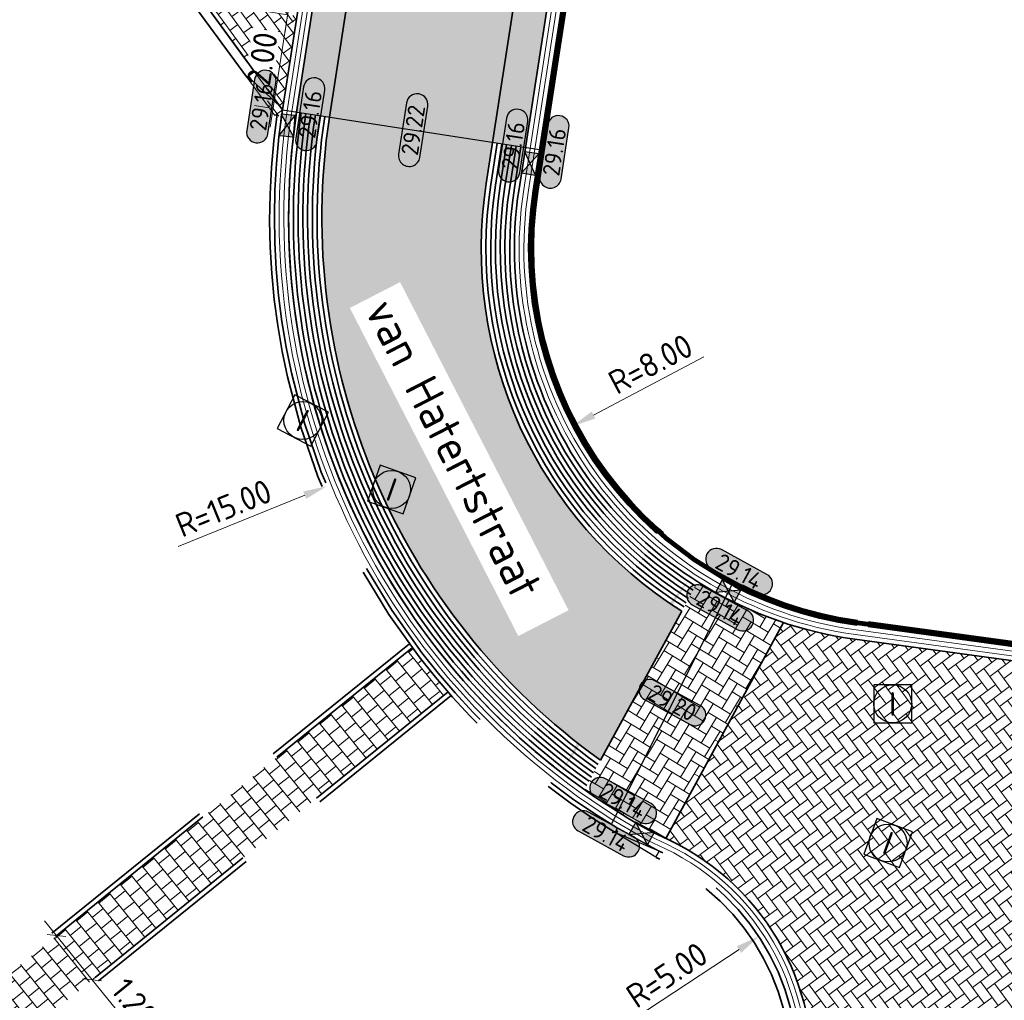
# Model space of a CAD drawing. Header units: metres. Extents: x 199937 to 201628, y 374508 to 375260.
# Tile 130 of 183: x 201249 to 201270, y 374996 to 375016. Entities that reach past the tile are written whole.
import ezdxf
from ezdxf.enums import TextEntityAlignment as Align

# ---------------------------------------------------------------- set-up
doc = ezdxf.new("R2010")
doc.units = ezdxf.units.M
doc.set_wipeout_variables(frame=1)
for name, pattern in [('VH-GELEIDEBAND', [6, 2, -2, 0, -2]), ('VH-OPSLUITBAND_100X200', [16, 8, -2, 4, -2]), ('VH-TROTTOIRBAND_130-150', [15, 5, -2, 2, -2, 2, -2]), ('VW-1-1_STREEP', [2, 1, -1])]:
    doc.linetypes.add(name, pattern=pattern)
for name, color, linetype, lineweight in [('N-WE-OG-HOOGTELIJN-G', 7, 'Continuous', 25), ('N-WE-RI-ITR_RIOOLPUT-S', 84, 'Continuous', 25), ('N-WE-RI-KOLK-S', 7, 'Continuous', 25), ('N-WE-RI-VWA_RIOOLPUT-S', 20, 'Continuous', 25), ('N-WE-VH-DWARSHELLING-S', 7, 'Continuous', 25), ('N-WE-VH-GOOT-G', 170, 'Continuous', 35), ('N-WE-VH-KANTOPSLUITING_ELEMENT_VERLOOPBAND-S', 252, 'Continuous', 25), ('N-WE-VH-KANTOPSLUITING_GELEIDEBAND_50 200-G', 20, 'VH-GELEIDEBAND', 35), ('N-WE-VH-KANTOPSLUITING_GELEIDEBAND_50 200_250_INRITVERLOOPBAND-S', 20, 'Continuous', 25), ('N-WE-VH-KANTOPSLUITING_OPSLUITBAND_100X200-G', 150, 'VH-OPSLUITBAND_100X200', 35), ('N-WE-VH-KANTOPSLUITING_TROTTOIRBAND_130 150-G', 210, 'VH-TROTTOIRBAND_130-150', 35), ('N-WE-VH-KANTOPSLUITING_VERLOOPBAND-S', 251, 'Continuous', 25), ('N-WE-VH-KANTVERHARDING_STREKLAAG-G', 60, 'Continuous', 18), ('N-WE-VH-VERHARDING_BETONSTRAATSTEEN-G', 252, 'Continuous', 35), ('N-WE-VH-VERHARDING_TEGEL-A', 252, 'Continuous', 18), ('N-WE-VW-MARKERING_LANGS_STREEP_11-G', 7, 'VW-1-1_STREEP', 13), ('N-WE-VW-MARKERING_PARKEERVAK-G', 7, 'Continuous', 35), ('X-XX-AL-HOOGTELABEL-S', 7, 'Continuous', 25), ('X-XX-AL-M', 7, 'Continuous', 18), ('X-XX-AL-M-200', 7, 'Continuous', 18), ('X-XX-AL-T35', 50, 'Continuous', 35)]:
    doc.layers.add(name, color=color, linetype=linetype, lineweight=lineweight)
doc.layers.add('N-WE-VH-VERHARDING_BETONSTRAATSTEEN_HEIDE-A', color=7, linetype='Continuous', lineweight=0, true_color=0x986657)
doc.layers.add('N-WE-VH-VERHARDING_BETONSTRAATSTEEN_ROOD-A', color=7, linetype='Continuous', lineweight=0, true_color=0xa92c0a)
doc.layers.add('X-XX-AL-HULPLIJN-G', color=7, linetype='Continuous', lineweight=18, plot=False)
doc.styles.add('NLCS-ISO', font='NLCS-ISO.ttf')
doc.styles.add('NLCS-ISO-ANNOTATIEF-T18', font='NLCS-ISO.ttf', dxfattribs={"height": 1.8})
doc.styles.add('NLCS-ISO-ANNOTATIEF-T25', font='NLCS-ISO.ttf', dxfattribs={"height": 2.5})
doc.styles.add('NLCS-ISO-M200-T25', font='NLCS-ISO.ttf', dxfattribs={"height": 0.5})
doc.styles.add('NLCS-ISO-M200-T35', font='NLCS-ISO.ttf', dxfattribs={"height": 0.7000000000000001})
doc.dimstyles.new('NLCS-ANNOTATIEF-T25-SCHRAP_L2_H1', dxfattribs={"dimtxt": 2.5, "dimasz": 1.4, "dimexe": 2, "dimexo": 2, "dimgap": 0.7, "dimtad": 1, "dimzin": 0, "dimdsep": 46, "dimtxsty": 'NLCS-ISO-ANNOTATIEF-T25', "dimblk": 'OBLIQUE', "dimcen": 0, "dimdle": 2, "dimclrd": 256, "dimclre": 256, "dimclrt": 256, "dimadec": 1, "dimazin": 0, "dimtfac": 1, "dimtdec": 3, "dimtofl": 0, "dimtmove": 0, "dimatfit": 3, "dimldrblk": 'OBLIQUE', "dimfxl": 2, "dimfxlon": 1, "dimtfillclr": 256, "dimtolj": 1, "dimtzin": 0, "dimlwd": -1, "dimlwe": -1, "dimarcsym": 0})
doc.dimstyles.new('NLCS-M200-T25-PIJL_L2_H1', dxfattribs={"dimscale": 0.2, "dimtxt": 2.5, "dimasz": 2.5, "dimexe": 2, "dimexo": 2, "dimgap": 0.7, "dimtad": 1, "dimzin": 0, "dimdsep": 46, "dimtxsty": 'NLCS-ISO-M200-T25', "dimcen": 0, "dimdle": 2, "dimclrd": 256, "dimclre": 256, "dimclrt": 256, "dimadec": 1, "dimazin": 0, "dimtfac": 1, "dimtdec": 3, "dimtofl": 0, "dimtmove": 0, "dimatfit": 3, "dimfxl": 2, "dimfxlon": 1, "dimtfillclr": 256, "dimtolj": 1, "dimtzin": 0, "dimlwd": -1, "dimlwe": -1, "dimarcsym": 0})
doc.dimstyles.new('NLCS-M200-T25-SCHRAP_L2_H1', dxfattribs={"dimscale": 0.2, "dimtxt": 2.5, "dimasz": 1.4, "dimexe": 2, "dimexo": 2, "dimgap": 0.7, "dimtad": 1, "dimzin": 0, "dimdsep": 46, "dimtxsty": 'NLCS-ISO-M200-T25', "dimblk": 'OBLIQUE', "dimcen": 0, "dimdle": 2, "dimclrd": 256, "dimclre": 256, "dimclrt": 256, "dimadec": 1, "dimazin": 0, "dimtfac": 1, "dimtdec": 3, "dimtofl": 0, "dimtmove": 0, "dimatfit": 3, "dimldrblk": 'OBLIQUE', "dimfxl": 2, "dimfxlon": 1, "dimtfillclr": 256, "dimtolj": 1, "dimtzin": 0, "dimlwd": -1, "dimlwe": -1, "dimarcsym": 0})
pattern_1 = [(261.21, (201261.3818952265, 375058.6776140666), (0.1754427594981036, -0.2396243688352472), [0.6299999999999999, -0.21]), (171.21, (201261.7969623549, 375058.6134324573), (0.1754427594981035, -0.2396243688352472), [0.63, -0.21])]

# ---------------------------------------------------------------- blocks, each defined once
blk = doc.blocks.new('_Oblique')
at = {"color": 0, "linetype": 'ByBlock', "lineweight": -2}
blk.add_line((-0.5, -0.5), (0.5, 0.5), dxfattribs=at)
blk = doc.blocks.new('*D206')
at = {"layer": 'Defpoints', "color": 0, "transparency": 16777216}
for p in [(201254.6438177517, 375016.4097765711), (201254.6438177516, 375016.4097765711), (201254.3381980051, 375014.4332653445)]:
    blk.add_point(p, dxfattribs=at)
at = {"layer": 'X-XX-AL-M', "transparency": 16777216}
for p, q in [((201254.2770740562, 375014.037963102), (201254.7049417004, 375016.8050788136)), ((201254.6438177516, 375016.4097765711), (201254.2485155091, 375016.47090052)), ((201254.338198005, 375014.4332653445), (201253.9428957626, 375014.4943892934))]:
    blk.add_line(p, q, dxfattribs=at)
at = {"layer": 'X-XX-AL-M', "transparency": 16777216, "xscale": 0.28, "yscale": 0.28, "zscale": 0.28}
for p, rotation in [((201254.6438177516, 375016.4097765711), 81.21020195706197), ((201254.338198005, 375014.4332653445), 261.2102019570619)]:
    blk.add_blockref('_Oblique', p, dxfattribs=dict(at, rotation=rotation))
at = {"layer": 'X-XX-AL-M', "transparency": 16777216, "insert": (201254.1055881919, 375015.4811168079), "char_height": 0.5, "attachment_point": 5, "rotation": 81.21020195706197, "style": 'NLCS-ISO-ANNOTATIEF-T25', "bg_fill": 3, "box_fill_scale": 1.1, "bg_fill_color": 256, "bg_fill_true_color": 13158600, "bg_fill_transparency": 0}
blk.add_mtext('\\A1;2.00', dxfattribs=at)
blk = doc.blocks.new('*D207')
at = {"layer": 'Defpoints', "color": 0, "transparency": 16777216}
for p in [(201255.4078671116, 375021.3510546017), (201255.4078671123, 375021.3510546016), (201254.6438177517, 375016.4097765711)]:
    blk.add_point(p, dxfattribs=at)
at = {"layer": 'X-XX-AL-M', "transparency": 16777216}
for p, q in [((201254.5826938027, 375016.0144743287), (201255.4689910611, 375021.746356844)), ((201255.4078671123, 375021.3510546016), (201255.8031693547, 375021.2899306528)), ((201254.6438177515, 375016.4097765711), (201254.2485155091, 375016.47090052))]:
    blk.add_line(p, q, dxfattribs=at)
at = {"layer": 'X-XX-AL-M', "transparency": 16777216, "xscale": 0.28, "yscale": 0.28, "zscale": 0.28}
for p, rotation in [((201255.4078671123, 375021.3510546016), 81.21020195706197), ((201254.6438177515, 375016.4097765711), 261.2102019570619)]:
    blk.add_blockref('_Oblique', p, dxfattribs=dict(at, rotation=rotation))
at = {"layer": 'X-XX-AL-M', "transparency": 16777216, "insert": (201254.2550030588, 375018.9996072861), "char_height": 0.5, "attachment_point": 5, "rotation": 81.21020195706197, "style": 'NLCS-ISO-ANNOTATIEF-T25', "bg_fill": 3, "box_fill_scale": 1.1, "bg_fill_color": 256, "bg_fill_true_color": 13158600, "bg_fill_transparency": 0}
blk.add_mtext('\\A1;5.00', dxfattribs=at)
blk = doc.blocks.new('SVH-KANTOPSLUITING_VERLOOP_100X200_130 150X250_LINKS')
for p, q in [((1, 5.820766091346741e-11), (3.880984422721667e-11, -0.1000000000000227)), ((3.880984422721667e-11, -0.1000000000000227), (0, 0)), ((1, 5.820766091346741e-11), (0, 0)), ((1, -0.1499999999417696), (1, 5.820766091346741e-11)), ((1, -0.1499999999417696), (3.880984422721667e-11, -0.1000000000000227))]:
    blk.add_line(p, q)
blk = doc.blocks.new('SVH-GELEIDEBAND INRITVERLOOPBAND_50 200X200_RECHTS_L1000_HD-MM')
at = {"linetype": 'Continuous', "lineweight": 0}
blk.add_lwpolyline([(0, 0), (-1000, 1.13686837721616e-13), (-1000, 200.0000000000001), (0, 200)], close=True, dxfattribs=at)
blk.add_lwpolyline([(-900, 1.023181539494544e-13), (-100, 150), (0, 150)], dxfattribs=at)
blk = doc.blocks.new('*U283')
h = blk.add_hatch(color=253)
h.dxf.hatch_style = 1
edge = h.paths.add_edge_path()
edge.add_line((2.726055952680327, 1.132202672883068), (-2.726055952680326, 1.132202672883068))
edge.add_arc((-2.726055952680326, 0), 1.132202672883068, 90, 270)
edge.add_line((-2.726055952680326, -1.132202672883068), (2.726055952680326, -1.132202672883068))
edge.add_arc((2.726055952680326, 3.697785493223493e-32), 1.132202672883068, 270, 450)
blk.add_lwpolyline([(2.726055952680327, 1.132202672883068), (-2.726055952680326, 1.132202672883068, 0.9999999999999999), (-2.726055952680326, -1.132202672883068), (2.726055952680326, -1.132202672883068, 0.9999999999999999)], format="xyb", close=True)
at = {"style": 'NLCS-ISO-ANNOTATIEF-T18'}
blk.add_attdef('HGT', text='', height=1.8, dxfattribs=at).set_placement((-0.002853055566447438, -0.0004570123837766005), align=Align.MIDDLE_CENTER)
blk = doc.blocks.new('SRI-PUT_INSPECTIE-SO')
at = {"lineweight": -3, "flags": 128}
blk.add_lwpolyline([(-1.999999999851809, -2.000000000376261), (2.000000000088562, -2.000000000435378), (2.000000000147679, 1.999999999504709), (-2.00000000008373, 1.999999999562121)], close=True, dxfattribs=at)
at = {"lineweight": -3, "ltscale": 1.5}
blk.add_circle((0, -7.105427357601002e-14), 1.999999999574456, dxfattribs=at)
at = {"ltscale": 0.1, "style": 'NLCS-ISO'}
blk.add_text('I', height=2.5, dxfattribs=at).set_placement((-0.002795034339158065, -0.007140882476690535), align=Align.MIDDLE_CENTER)
blk = doc.blocks.new('*U423')
blk.add_solid([(0, 0), (2.467289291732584, 0.25), (4.934578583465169, 0)])
blk = doc.blocks.new('*D549')
at = {"layer": 'Defpoints', "color": 0, "transparency": 16777216}
for p in [(201269.4279901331, 375012.136676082), (201255.4681756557, 375006.4767888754)]:
    blk.add_point(p, dxfattribs=at)
at = {"layer": 'X-XX-AL-M-200', "transparency": 16777216}
blk.add_line((201252.3358362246, 375005.2068086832), (201255.0048118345, 375006.2889219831), dxfattribs=at)
blk.add_solid([(201254.9735006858, 375006.3661492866), (201255.0361229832, 375006.2116946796), (201255.4681756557, 375006.4767888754)], dxfattribs=at)
at = {"layer": 'X-XX-AL-M-200', "transparency": 16777216, "insert": (201253.292105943, 375006.0153556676), "char_height": 0.5, "attachment_point": 5, "rotation": 22.069672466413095, "style": 'NLCS-ISO-M200-T25', "bg_fill": 3, "box_fill_scale": 1.1, "bg_fill_color": 256, "bg_fill_true_color": 13158600, "bg_fill_transparency": 0}
blk.add_mtext('\\A1;R=15.00', dxfattribs=at)
blk = doc.blocks.new('*D550')
at = {"layer": 'Defpoints', "color": 0, "transparency": 16777216}
for p in [(201267.7232507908, 375011.4769903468), (201260.6480282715, 375007.7431951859)]:
    blk.add_point(p, dxfattribs=at)
at = {"layer": 'X-XX-AL-M-200', "transparency": 16777216}
blk.add_line((201263.4162090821, 375009.2040425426), (201261.0902296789, 375007.9765573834), dxfattribs=at)
blk.add_solid([(201261.0513359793, 375008.0502576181), (201261.1291233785, 375007.9028571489), (201260.6480282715, 375007.7431951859)], dxfattribs=at)
at = {"layer": 'X-XX-AL-M-200', "transparency": 16777216, "insert": (201262.2922975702, 375009.0518981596), "char_height": 0.5, "attachment_point": 5, "rotation": 27.821879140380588, "style": 'NLCS-ISO-M200-T25', "bg_fill": 3, "box_fill_scale": 1.1, "bg_fill_color": 256, "bg_fill_true_color": 13158600, "bg_fill_transparency": 0}
blk.add_mtext('\\A1;R=8.00', dxfattribs=at)
blk = doc.blocks.new('*D562')
at = {"layer": 'Defpoints', "color": 0, "transparency": 16777216}
for p in [(201264.5744990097, 374996.9922908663), (201260.3999648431, 374994.2403343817)]:
    blk.add_point(p, dxfattribs=at)
at = {"layer": 'X-XX-AL-M-200', "transparency": 16777216}
blk.add_line((201261.9612406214, 374995.269566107), (201264.157045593, 374996.7170952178), dxfattribs=at)
blk.add_solid([(201264.1111796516, 374996.7866707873), (201264.2029115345, 374996.6475196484), (201264.5744990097, 374996.9922908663)], dxfattribs=at)
at = {"layer": 'X-XX-AL-M-200', "transparency": 16777216, "insert": (201262.635763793, 374996.1813465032), "char_height": 0.5, "attachment_point": 5, "rotation": 33.3938617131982, "style": 'NLCS-ISO-M200-T25', "bg_fill": 3, "box_fill_scale": 1.1, "bg_fill_color": 256, "bg_fill_true_color": 13158600, "bg_fill_transparency": 0}
blk.add_mtext('\\A1;R=5.00', dxfattribs=at)
blk = doc.blocks.new('N-SRI-KOLK_STRAAT_450X300-SO')
h = blk.add_hatch(color=256)
h.dxf.hatch_style = 1
h.paths.add_polyline_path([(-7.127631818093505e-14, 0.7499999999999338), (-1.125000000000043, 1.49999999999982), (-1.125000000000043, 4.75175454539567e-14)])
h.paths.add_polyline_path([(1.1249999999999, 4.75175454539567e-14), (1.1249999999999, 1.49999999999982), (-7.122080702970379e-14, 0.7499999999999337)])
for p, q in [((-1.125000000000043, 4.75175454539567e-14), (1.1249999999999, 1.49999999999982)), ((1.1249999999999, 4.75175454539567e-14), (-1.125000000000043, 1.49999999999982))]:
    blk.add_line(p, q)
at = {"flags": 128}
blk.add_lwpolyline([(-1.125000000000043, 4.75175454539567e-14), (1.1249999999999, 4.75175454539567e-14), (1.1249999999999, 1.49999999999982), (-1.125000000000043, 1.49999999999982)], close=True, dxfattribs=at)
blk = doc.blocks.new('*D669')
at = {"layer": 'Defpoints', "color": 0, "transparency": 16777216}
for p in [(201249.7719747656, 374997.0125880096), (201250.5265526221, 374996.079521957), (201250.5265526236, 374996.0795219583)]:
    blk.add_point(p, dxfattribs=at)
at = {"layer": 'X-XX-AL-M-200', "transparency": 16777216}
for p, q in [((201249.520448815, 374997.3236100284), (201250.5265526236, 374996.0795219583)), ((201249.7719747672, 374997.0125880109), (201250.0829967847, 374997.2641139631)), ((201250.5265526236, 374996.0795219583), (201250.8375746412, 374996.3310479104)), ((201250.5265526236, 374996.0795219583), (201251.5075038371, 374994.8665360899))]:
    blk.add_line(p, q, dxfattribs=at)
at = {"layer": 'X-XX-AL-M-200', "transparency": 16777216, "xscale": 0.28, "yscale": 0.28, "zscale": 0.28}
for p, rotation in [((201249.7719747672, 374997.0125880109), 128.9627405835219), ((201250.5265526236, 374996.0795219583), 308.9627405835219)]:
    blk.add_blockref('_Oblique', p, dxfattribs=dict(at, rotation=rotation))
at = {"layer": 'X-XX-AL-M-200', "transparency": 16777216, "insert": (201251.4083087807, 374995.6094091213), "char_height": 0.5, "attachment_point": 5, "rotation": 308.96274058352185, "style": 'NLCS-ISO-M200-T25', "bg_fill": 3, "box_fill_scale": 1.1, "bg_fill_color": 256, "bg_fill_true_color": 13158600, "bg_fill_transparency": 0}
blk.add_mtext('\\A1;1.20', dxfattribs=at)

msp = doc.modelspace()

# ---------------------------------------------------------------- hatches: boundary and pattern name
at = {"layer": 'N-WE-VH-KANTOPSLUITING_VERLOOPBAND-S'}
h = msp.add_hatch(dxfattribs=at)
h.set_pattern_fill('AVH-TEGEL_150X300_HALFST-SO', color=256, pattern_type=2)
h.set_pattern_definition([(0, (201123.740729, 375003.373236), (0, 0.15), []), (90, (201123.740729, 375003.373236), (-0.3, 1.83697019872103e-17), [0.15, -0.15]), (90, (201123.890729, 375003.373236), (-0.3, 1.83697019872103e-17), [-0.15, 0.15])])
h.paths.add_polyline_path([(201254.5630480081, 375014.6767658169), (201254.7846223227, 375016.1097364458), (201253.5987155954, 375016.2931082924), (201253.3771412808, 375014.8601376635)], flags=9)
at = {"layer": 'N-WE-VH-VERHARDING_BETONSTRAATSTEEN_HEIDE-A', "true_color": 0x986657}
h = msp.add_hatch(dxfattribs=at)
h.set_pattern_fill('AVH-HEI_BSS_KEIFRMT_KEPER-SO', color=25, scale=2, angle=261.21, pattern_type=2)
h.set_pattern_definition(pattern_1)
edge = h.paths.add_edge_path()
edge.add_line((201260.8246202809, 375048.5295125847), (201260.13379044, 375048.6426174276))
edge.add_arc((201271.2022405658, 375046.9310649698), 11.20000000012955, 171.2097780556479, 171.2102019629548)
edge.add_line((201260.1337777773, 375048.6425355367), (201254.8323812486, 375014.3572189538))
edge.add_line((201254.8323812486, 375014.3572189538), (201255.5242917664, 375014.2511030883))
edge.add_line((201255.5242917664, 375014.2511030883), (201260.8246202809, 375048.5295125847))
h = msp.add_hatch(dxfattribs=at)
h.set_pattern_fill('AVH-HEI_BSS_KEIFRMT_KEPER-SO', color=25, scale=2, angle=261.21, pattern_type=2)
h.set_pattern_definition(pattern_1)
edge = h.paths.add_edge_path()
edge.add_line((201264.9465643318, 375047.8546548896), (201264.2557367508, 375047.9677593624))
edge.add_arc((201271.1726543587, 375046.8924683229), 7.000000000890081, 171.1636360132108, 171.2149470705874)
edge.add_line((201264.2547765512, 375047.9615645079), (201258.9628769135, 375013.7188877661))
edge.add_line((201258.9628769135, 375013.7188877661), (201259.6546646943, 375013.6119781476))
edge.add_line((201259.6546646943, 375013.6119781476), (201264.9465643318, 375047.8546548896))
h = msp.add_hatch(dxfattribs=at)
h.set_pattern_fill('AVH-HEI_BSS_KEIFRMT_KEPER-SO', color=25, scale=2, angle=118.68243163, pattern_type=2)
h.set_pattern_definition([(118.68243163, (201351.431136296, 375010.3121577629), (-0.2850220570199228, 0.08344115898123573), [0.63, -0.21]), (28.68243163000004, (201351.06267308, 375010.1105768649), (-0.2850220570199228, 0.08344115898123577), [0.63, -0.21])])
h.paths.add_polyline_path([(201264.0827246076, 375011.3223743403), (201267.1327246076, 375011.3223743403), (201267.1327246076, 375012.5223743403), (201264.0827246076, 375012.5223743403)], flags=9)
h = msp.add_hatch(dxfattribs=at)
h.set_pattern_fill('AVH-HEI_BSS_KEIFRMT_KEPER-SO', color=25, scale=2, angle=58.82696620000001, pattern_type=2)
h.set_pattern_definition([(58.82696620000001, (201261.7802446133, 375002.5116061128), (-0.07097655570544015, 0.2883787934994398), [0.63, -0.21]), (328.8269662, (201261.4208892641, 375002.7290083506), (-0.07097655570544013, 0.2883787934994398), [0.63, -0.21])])
edge = h.paths.add_edge_path()
edge.add_line((201262.6161103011, 374999.0552816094), (201265.0959986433, 375003.6037733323))
edge.add_arc((201267.7232507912, 375011.4769903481), 8.300000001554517, 237.6846495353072, 251.5464100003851, ccw=False)
edge.add_line((201263.2862468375, 375004.4625056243), (201260.8998110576, 375000.085420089))
edge.add_arc((201269.3720522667, 375012.039210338), 14.65168838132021, 234.6729169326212, 241.2224492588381)
edge.add_line((201262.3185787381, 374999.1970733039), (201262.6161103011, 374999.0552816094))
at = {"layer": 'N-WE-VH-VERHARDING_BETONSTRAATSTEEN_ROOD-A'}
h = msp.add_hatch(dxfattribs=at)
h.set_pattern_fill('AVH-ROO_BSS_KEIFRMT_KEPER-SO', color=36, scale=2, angle=43.58236706, pattern_type=2)
h.set_pattern_definition([(43.58236706, (201262.2358382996, 375057.6561750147), (0.007347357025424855, 0.2968939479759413), [0.63, -0.21]), (313.58236706, (201261.9462917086, 375057.9604163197), (0.007347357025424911, 0.2968939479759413), [0.63, -0.21])])
edge = h.paths.add_edge_path()
edge.add_arc((201271.2022405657, 375046.9310649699), 10.50000000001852, 88.58236706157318, 171.2102019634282)
edge.add_line((201260.8255567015, 375048.5355686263), (201255.5242917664, 375014.2511030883))
edge.add_arc((201269.4279901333, 375012.1366760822), 14.0635567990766, 171.3529084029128, 234.3801123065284)
edge.add_line((201261.2373019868, 375000.7044296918), (201262.9505148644, 375003.8467222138))
edge.add_arc((201267.7232507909, 375011.4769903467), 9.000000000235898, 171.2149470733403, 237.9740033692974, ccw=False)
edge.add_line((201258.8288364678, 375012.8515425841), (201264.2547765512, 375047.961564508))
edge.add_arc((201271.1726543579, 375046.8924683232), 7.000000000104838, 88.58236706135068, 171.2149470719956, ccw=False)
edge.add_line((201271.3458332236, 375053.8903257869), (201295.3297381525, 375053.2967861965))
edge.add_arc((201297.299253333, 375106.2333244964), 52.9731637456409, 267.8692810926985, 302.2568703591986)
edge.add_line((201325.5718743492, 375061.4358359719), (201325.7212018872, 375061.5342546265))
edge.add_line((201325.7212018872, 375061.5342546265), (201323.6954409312, 375064.4380098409))
edge.add_arc((201297.3005118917, 375106.2221914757), 49.42276918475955, 267.8422510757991, 302.28046636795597, ccw=False)
edge.add_line((201295.4396990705, 375056.8344653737), (201271.4620088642, 375057.4278511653))
h = msp.add_hatch(dxfattribs=at)
h.set_pattern_fill('AVH-ROO_BSS_KEIFRMT_HALFST-SO', color=36, scale=2, angle=36.21020196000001, pattern_type=2)
h.set_pattern_definition([(36.21020196, (201123.740729, 375003.373236), (0.04538221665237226, 0.2934969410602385), [0.21, -0.21]), (126.21020196, (201123.740729, 375003.373236), (-0.1694395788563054, -0.1240573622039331), [])])
h.paths.add_polyline_path([(201254.8414688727, 375016.3792145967), (201252.8649576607, 375016.6848343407), (201254.5358491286, 375014.4027033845)])
h = msp.add_hatch(dxfattribs=at)
h.set_pattern_fill('AVH-ROO_BSS_KEIFRMT_KEPER-SO', color=36, scale=2, angle=126.61320391, pattern_type=2)
h.set_pattern_definition([(126.61320391, (0, 0), (-0.2938088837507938, 0.04331673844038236), [0.6299999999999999, -0.21]), (36.61320391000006, (-0.3371256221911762, -0.2504921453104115), (-0.2938088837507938, 0.04331673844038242), [0.6299999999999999, -0.21])])
edge = h.paths.add_edge_path()
edge.add_line((201265.0959986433, 375003.6037733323), (201262.6161103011, 374999.0552816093))
edge.add_line((201262.6161103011, 374999.0552816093), (201262.6800545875, 374999.0248083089))
edge.add_arc((201260.3999648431, 374994.2403343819), 5.300000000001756, -8.223040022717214, 64.51939048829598, ccw=False)
edge.add_line((201265.6454744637, 374993.4822916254), (201269.8022934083, 374992.8815784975))
edge.add_line((201269.8022934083, 374992.8815784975), (201270.0503649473, 374994.5981856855))
edge.add_arc((201273.3164369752, 374994.1261967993), 3.299999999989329, 82.2263005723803, 171.7769599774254, ccw=False)
edge.add_line((201273.7627975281, 374997.3958699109), (201274.4167565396, 375002.1862398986))
edge.add_line((201274.4167565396, 375002.1862398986), (201266.6005863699, 375003.2532670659))
edge.add_arc((201267.7232507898, 375011.4769903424), 8.2999999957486, 251.5464099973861, 262.22630057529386, ccw=False)
at = {"layer": 'N-WE-VH-VERHARDING_TEGEL-A'}
h = msp.add_hatch(dxfattribs=at)
h.set_pattern_fill('AVH-TEGEL_300X300_HALFST-SO', color=256, pattern_type=2)
h.set_pattern_definition([(38.96274058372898, (121949.8401546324, 793235.8196224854), (0.1389442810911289, 0.3052777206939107), [0.3, -0.3]), (128.962740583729, (121949.8401546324, 793235.8196224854), (-0.2332665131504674, -0.188644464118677), [])])
edge = h.paths.add_edge_path()
edge.add_line((201257.269344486, 375003.0757698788), (201241.9733116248, 374990.7057477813))
edge.add_arc((201229.7524918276, 374977.9709896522), 17.65000003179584, 42.26708799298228, 46.1797897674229, ccw=False)
edge.add_line((201242.8138019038, 374989.8421597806), (201258.0239223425, 375002.1427038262))
edge.add_arc((201269.4276267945, 375012.1366188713), 15.16320589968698, 216.6949849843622, 221.2304961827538, ccw=False)

# ---------------------------------------------------------------- linework, layer by layer
at = {"layer": 'N-WE-OG-HOOGTELIJN-G'}
msp.add_lwpolyline([(201264.0459602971, 375004.4850282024), (201261.4620744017, 374999.3517267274)], dxfattribs=at)
at = {"layer": 'N-WE-VH-GOOT-G'}
for points in [[(201260.2436256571, 375000.5776943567, -0.2687962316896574), (201254.8323812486, 375014.3572189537), (201260.1337777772, 375048.6425355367, -0.3770102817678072), (201271.4793267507, 375058.1276369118), (201295.4615409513, 375057.5341391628, 0.1511009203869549), (201323.2746218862, 375064.9990175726), (201323.8560388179, 375065.3822173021, 0.06930109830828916), (201334.2784653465, 375074.5439216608), (201340.4745033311, 375081.7335923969, -0.08565363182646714), (201354.6580731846, 375092.2803838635), (201374.6415686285, 375102.0908667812, 0.4098168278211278), (201378.4885900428, 375113.0867307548), (201367.6345771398, 375136.0627395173)], [(201262.3185787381, 374999.1970733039, -0.3146213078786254), (201254.8323812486, 375014.3572189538), (201260.13379044, 375048.6426174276)], [(201262.3185787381, 374999.1970733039), (201262.6800545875, 374999.0248083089, -0.3285049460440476), (201265.6454744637, 374993.4822916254), (201263.9784473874, 374981.946785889, 0.07003902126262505), (201263.9575832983, 374972.6379812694), (201264.3100554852, 374969.6306624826, -0.05387081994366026), (201264.2047790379, 374962.9347680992), (201259.1066953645, 374928.355473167)]]:
    msp.add_lwpolyline(points, format="xyb", dxfattribs=at)
msp.add_lwpolyline([(201346.0409885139, 375037.7752737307), (201335.4937729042, 375059.915081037, 0.4552800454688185), (201327.7923612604, 375062.0609516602), (201325.9513380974, 375060.8475718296, -0.1511925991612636), (201295.3080798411, 375052.5971078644), (201271.328515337, 375053.1905400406, 0.3770339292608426), (201264.9465643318, 375047.8546548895), (201259.5206242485, 375012.7446329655, 0.4193930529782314), (201266.6005863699, 375003.2532670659), (201296.5615615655, 374999.1631342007, 0.04701939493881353), (201309.8765230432, 374998.7651567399, 0.04846278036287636), (201327.0976935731, 375001.2102095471, 0.02282844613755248), (201336.8700333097, 375004.0242360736, 0.04651418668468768), (201353.1858113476, 375011.2721151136, 0.3948912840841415), (201355.3786299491, 375018.1745004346)], format="xyb", close=True, dxfattribs=at)
msp.add_lwpolyline([(201254.5358491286, 375014.4027033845), (201257.5920465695, 375034.1678155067)], dxfattribs=at)
at = {"layer": 'N-WE-VH-KANTOPSLUITING_OPSLUITBAND_100X200-G'}
for points in [[(201329.9525217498, 375002.24346199, -0.006789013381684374), (201327.0274597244, 375001.5018727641, -0.04847245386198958), (201309.8602880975, 374999.0647320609, -0.04702369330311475), (201296.600380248, 374999.4606174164), (201266.641164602, 375003.550510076, -0.4193930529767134), (201259.8171047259, 375012.6988145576), (201263.0801465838, 375033.8132149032)], [(201329.9262152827, 375002.3399407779, -0.006788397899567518), (201327.0040484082, 375001.599093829, -0.04847569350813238), (201309.8548761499, 374999.1645905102, -0.04702513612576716), (201296.6133189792, 374999.5597786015), (201266.6546906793, 375003.6495910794, -0.4193930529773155), (201259.9159315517, 375012.683541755), (201263.163700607, 375033.6991152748)]]:
    msp.add_lwpolyline(points, format="xyb", dxfattribs=at)
for points in [[(201241.9003580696, 374990.7753579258), (201257.2097992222, 375003.1562234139)], [(201241.9733116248, 374990.7057477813), (201257.2693444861, 375003.0757698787)], [(201242.8138019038, 374989.8421597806), (201258.0239223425, 375002.1427038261)], [(201242.8809513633, 374989.7678558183), (201258.0901400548, 375002.0676463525)]]:
    msp.add_lwpolyline(points, dxfattribs=at)
at = {"layer": 'N-WE-VH-KANTOPSLUITING_TROTTOIRBAND_130 150-G'}
for points in [[(201262.4723311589, 374998.7915688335), (201262.5509929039, 374998.75398903, -0.3285049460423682), (201265.3485588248, 374993.525199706), (201263.6815011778, 374981.9894824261, 0.07001715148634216), (201263.6599876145, 374972.5999467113), (201264.0116617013, 374969.5994373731, -0.05381275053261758), (201263.9074824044, 374962.9751003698), (201258.8099035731, 374928.3992296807, -0.6996168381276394), (201253.2896643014, 374927.2601985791), (201242.6150145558, 374944.5411839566, -0.2159297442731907), (201241.9829038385, 374949.4521193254, 0.02708224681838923), (201243.046844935, 374953.7408910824, 0.003403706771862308), (201244.5493603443, 374961.1504445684, 0.002224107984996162), (201246.1397924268, 374969.6428906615), (201247.0313489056, 374975.1977066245, 0.3984625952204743), (201233.4556204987, 374995.0746979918)], [(201262.4076702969, 374998.6562212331), (201262.4863320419, 374998.6186414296, -0.3285049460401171), (201265.2001010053, 374993.5466537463), (201263.533028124, 374982.0108310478, 0.07000632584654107), (201263.5111891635, 374972.5809346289), (201263.8624640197, 374969.583831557, -0.05378339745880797), (201263.7588331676, 374962.9952602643), (201258.6615076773, 374928.4211079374, -0.6996168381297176), (201253.4172803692, 374927.3390283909), (201242.7426306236, 374944.6200137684, -0.215929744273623), (201242.1263226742, 374949.408175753, 0.02707406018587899), (201243.1939214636, 374953.7113904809, 0.003403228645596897), (201244.6966208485, 374961.1219065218, 0.002224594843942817), (201246.2876409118, 374969.6175246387), (201247.1794533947, 374975.1739356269, 0.3984625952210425), (201233.4873616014, 374995.2213012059, 0.3984625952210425)]]:
    msp.add_lwpolyline(points, format="xyb", dxfattribs=at)
at = {"layer": 'N-WE-VH-KANTVERHARDING_STREKLAAG-G'}
for points in [[(201345.9507095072, 375037.7322655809), (201335.4034938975, 375059.8720728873, 0.4552800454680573), (201327.8473919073, 375061.9774553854), (201326.005550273, 375060.7635361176, -0.1511943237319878), (201295.3049881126, 375052.4971537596), (201271.3260413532, 375053.0905706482, 0.3770339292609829), (201265.0453911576, 375047.8393820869), (201259.6194510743, 375012.7293601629, 0.4193930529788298), (201266.6141124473, 375003.3523480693), (201296.5745015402, 374999.2622952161, 0.04702082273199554), (201309.8711115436, 374998.8650151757, 0.04846599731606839), (201327.0742823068, 375001.3074306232, 0.02282880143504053), (201336.8380055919, 375004.1189684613, 0.04651418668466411), (201353.136906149, 375011.3593405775, 0.3948912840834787), (201355.2883509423, 375018.1314922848)], [(201345.8604305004, 375037.6892574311), (201335.3132148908, 375059.8290647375, 0.4552800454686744), (201327.9024225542, 375061.8939591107), (201326.0597632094, 375060.679500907, -0.1511960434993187), (201295.3018969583, 375052.3971996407), (201271.3235673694, 375052.9906012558, 0.3770339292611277), (201265.1442179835, 375047.8241092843), (201259.7182779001, 375012.7140873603, 0.4193930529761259), (201266.6276385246, 375003.4514290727), (201296.5874411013, 374999.361456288, 0.04702225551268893), (201309.8656998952, 374998.964873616, 0.04846922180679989), (201327.0508710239, 375001.4046516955, 0.02282915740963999), (201336.8059778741, 375004.2137008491, 0.04651418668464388), (201353.088000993, 375011.4465660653, 0.3948912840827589), (201355.198071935, 375018.0884841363)]]:
    msp.add_lwpolyline(points, format="xyb", close=True, dxfattribs=at)
for points in [[(201262.2755581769, 374999.1068002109), (201262.6370340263, 374998.9345352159, -0.3285049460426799), (201265.546502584, 374993.4965943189), (201263.8794653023, 374981.9610179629, 0.07003169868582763), (201263.8583849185, 374972.6253015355), (201264.2105911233, 374969.6202521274, -0.05385155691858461), (201264.1056804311, 374962.9482140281), (201259.0077647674, 374928.3700586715)], [(201262.2325376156, 374999.0165271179), (201262.5940134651, 374998.8442621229, -0.3285049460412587), (201265.4475307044, 374993.5108970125), (201263.7804832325, 374981.9752501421, 0.07002440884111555), (201263.7591863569, 374972.6126233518), (201264.111126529, 374969.6098437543, -0.05383220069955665), (201264.0065815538, 374962.9616581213), (201258.9088341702, 374928.3846441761)]]:
    msp.add_lwpolyline(points, format="xyb", dxfattribs=at)
at = {"layer": 'N-WE-VH-VERHARDING_BETONSTRAATSTEEN-G'}
for points in [[(201255.5242917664, 375014.2511030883), (201260.8255567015, 375048.5355686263, -0.3770102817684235), (201271.4620088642, 375057.4278511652), (201295.4396990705, 375056.8344653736, 0.1511147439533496), (201323.6538424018, 375064.4105931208), (201323.6954409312, 375064.4380098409)], [(201325.7212018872, 375061.5342546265), (201325.5718743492, 375061.4358359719, -0.1511803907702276), (201295.3297381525, 375053.2967861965), (201271.3458332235, 375053.8903257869, 0.3770339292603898), (201264.2547765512, 375047.961564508), (201258.9628769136, 375013.7188877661)], [(201261.2373019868, 375000.7044296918, -0.2821573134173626), (201255.5242917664, 375014.2511030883)], [(201258.9628769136, 375013.7188877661), (201258.8288364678, 375012.851542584, 0.2998196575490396), (201262.9505148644, 375003.8467222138)]]:
    msp.add_lwpolyline(points, format="xyb", dxfattribs=at)
at = {"layer": 'N-WE-VH-VERHARDING_BETONSTRAATSTEEN-G', "color": 25, "true_color": 0x986657}
for points in [[(201260.9480098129, 375000.1738239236, -0.2835173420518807), (201254.9311118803, 375014.3413118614, -0.2687802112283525)], [(201260.9962131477, 375000.2622361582, -0.2832984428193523), (201255.0299751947, 375014.3262770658, -0.2687802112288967)], [(201261.0444211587, 375000.3506569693, -0.2830765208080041), (201255.128838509, 375014.3112422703, -0.268780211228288)], [(201261.0926339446, 375000.4390865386, -0.2828515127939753), (201255.2277018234, 375014.2962074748, -0.2687802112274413)], [(201261.1408516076, 375000.527525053, -0.2826233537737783), (201255.3265651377, 375014.2811726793, -0.2687802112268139)], [(201261.1890742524, 375000.6159727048, -0.2823919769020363), (201255.4254284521, 375014.2661378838, -0.2687802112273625)], [(201259.0617037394, 375013.7036149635), (201258.9276632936, 375012.8362697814, 0.299636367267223), (201262.9984702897, 375003.9346797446, 0.2972124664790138)], [(201259.1605305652, 375013.6883421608), (201259.0264901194, 375012.8209969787, 0.2994489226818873), (201263.0464276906, 375004.0226408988, 0.2972124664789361)], [(201259.259357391, 375013.6730693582), (201259.1253169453, 375012.8057241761, 0.2992571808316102), (201263.0943871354, 375004.1106058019, 0.2972124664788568)], [(201259.3581842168, 375013.6577965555), (201259.224143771, 375012.7904513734, 0.2990609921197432), (201263.1423486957, 375004.1985745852, 0.2972124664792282)], [(201259.4570110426, 375013.6425237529), (201259.3229705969, 375012.7751785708, 0.2988601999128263), (201263.1903124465, 375004.2865473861, 0.2972124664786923)], [(201259.5558378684, 375013.6272509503), (201259.4217974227, 375012.7599057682, 0.298654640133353), (201263.2382784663, 375004.3745243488, 0.2972124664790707)]]:
    msp.add_lwpolyline(points, format="xyb", dxfattribs=at)
at = {"layer": 'N-WE-VH-VERHARDING_BETONSTRAATSTEEN-G'}
for points in [[(201262.9505148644, 375003.8467222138), (201261.2373019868, 375000.7044296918)], [(201262.9505148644, 375003.8467222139), (201261.2373019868, 375000.7044296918)]]:
    msp.add_lwpolyline(points, dxfattribs=at)
at = {"layer": 'N-WE-VH-VERHARDING_BETONSTRAATSTEEN-G', "ltscale": 5}
msp.add_lwpolyline([(201262.6161103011, 374999.0552816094), (201265.0959986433, 375003.6037733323)], dxfattribs=at)
at = {"layer": 'N-WE-VW-MARKERING_PARKEERVAK-G'}
msp.add_lwpolyline([(201254.5358491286, 375014.4027033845), (201252.8649576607, 375016.6848343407)], dxfattribs=at)

# ---------------------------------------------------------------- block references
at = {"layer": 'N-WE-RI-ITR_RIOOLPUT-S', "xscale": 0.2, "yscale": 0.2, "zscale": 0.2}
for p, rotation in [((201256.8360086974, 375006.4080312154), 340.4280658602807), ((201267.2987133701, 374998.9610649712), 339.8592594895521)]:
    msp.add_blockref('SRI-PUT_INSPECTIE-SO', p, dxfattribs=dict(at, rotation=rotation))
at = {"layer": 'N-WE-RI-KOLK-S', "xscale": 0.2, "yscale": 0.2, "zscale": 0.2}
for p, rotation in [((201259.9029641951, 375013.2543916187), 81.21494707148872), ((201264.0009921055, 375004.3956917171), 151.2262775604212), ((201262.0333384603, 374999.0309125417), 331.400289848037)]:
    msp.add_blockref('N-SRI-KOLK_STRAAT_450X300-SO', p, dxfattribs=dict(at, rotation=rotation))
at = {"layer": 'N-WE-RI-VWA_RIOOLPUT-S', "xscale": 0.2, "yscale": 0.2, "zscale": 0.2, "rotation": 332.6849012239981}
msp.add_blockref('SRI-PUT_INSPECTIE-SO', (201254.9633369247, 375007.8628536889), dxfattribs=at)
at = {"layer": 'N-WE-RI-VWA_RIOOLPUT-S', "xscale": 0.2, "yscale": 0.2, "zscale": 0.2}
msp.add_blockref('SRI-PUT_INSPECTIE-SO', (201267.3962593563, 375001.8927551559), dxfattribs=at)
at = {"layer": 'N-WE-VH-DWARSHELLING-S', "rotation": 56.47741106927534}
msp.add_blockref('*U423', (201260.4142469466, 375000.4437436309), dxfattribs=at)
at = {"layer": 'N-WE-VH-KANTOPSLUITING_ELEMENT_VERLOOPBAND-S', "rotation": 331.4002898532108}
msp.add_blockref('SVH-KANTOPSLUITING_VERLOOP_100X200_130 150X250_LINKS', (201261.5943457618, 374999.2702562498), dxfattribs=at)
at = {"layer": 'X-XX-AL-HOOGTELABEL-S', "xscale": 0.2, "yscale": 0.2, "zscale": 0.2}
for p, rotation, values in [((201257.288742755, 375013.978680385), 81.2102019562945, {'HGT': '29.22'}), ((201259.3970462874, 375013.6539423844), 81.2102019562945, {'HGT': '29.16'}), ((201260.2654175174, 375013.5200550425), 81.2102019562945, {'HGT': '29.16'}), ((201264.159214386, 375004.6811900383), 331.4002898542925, {'HGT': '29.14'}), ((201263.7589602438, 375003.9148568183), 331.4002898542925, {'HGT': '29.14'}), ((201262.7540173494, 375001.9183774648), 331.4002898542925, {'HGT': '29.20'}), ((201261.7159457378, 374999.8560826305), 331.4002898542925, {'HGT': '29.14'}), ((201261.3536801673, 374999.152915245), 331.4002898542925, {'HGT': '29.14'})]:
    msp.add_blockref('*U283', p, dxfattribs=dict(at, rotation=rotation)).add_auto_attribs(values)

# ---------------------------------------------------------------- next in the draw order: dimensions: what is measured, and where the dimension line sits
at = {"layer": 'X-XX-AL-M'}
dim = msp.add_aligned_dim(p1=(201254.3381980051, 375014.4332653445), p2=(201254.6438177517, 375016.4097765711), distance=8.628608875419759e-11, dimstyle='NLCS-ANNOTATIEF-T25-SCHRAP_L2_H1', override={"dimtfill": 1}, dxfattribs=at)
dim.commit()
dim.dimension.update_dxf_attribs({"geometry": '*D206', "text_midpoint": (201254.1055881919, 375015.4811168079)})
at = {"layer": 'X-XX-AL-M-200'}
dim = msp.add_aligned_dim(p1=(201249.7719747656, 374997.0125880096), p2=(201250.5265526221, 374996.079521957), distance=1.9819917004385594e-09, dimstyle='NLCS-M200-T25-SCHRAP_L2_H1', override={"dimtfill": 1}, dxfattribs=at)
dim.commit()
dim.dimension.update_dxf_attribs({"geometry": '*D669', "text_midpoint": (201251.4083087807, 374995.6094091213)})
dim = msp.add_radius_dim(center=(201260.3999648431, 374994.2403343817), mpoint=(201264.5744990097, 374996.9922908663), dimstyle='NLCS-M200-T25-PIJL_L2_H1', override={"dimpost": 'R=<>', "dimtfill": 1}, dxfattribs=at)
dim.commit()
dim.dimension.update_dxf_attribs({"geometry": '*D562', "text_midpoint": (201262.8504163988, 374995.8557328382), "dimtype": 164})

# ---------------------------------------------------------------- next in the draw order: linework, layer by layer
at = {"layer": 'N-WE-OG-HOOGTELIJN-G'}
msp.add_lwpolyline([(201254.5358491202, 375014.4027033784), (201260.0416363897, 375013.5546573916)], dxfattribs=at)
at = {"layer": 'N-WE-VH-KANTOPSLUITING_GELEIDEBAND_50 200-G'}
for points in [[(201257.1511546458, 375034.0928867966), (201255.1249236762, 375032.6093557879), (201252.6546473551, 375016.6335265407), (201253.7837287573, 375015.0914086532)], [(201257.2693045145, 375033.9315157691), (201255.3099156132, 375032.4969240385), (201252.8649576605, 375016.6848343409), (201253.9450997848, 375015.209558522)]]:
    msp.add_lwpolyline(points, dxfattribs=at)
at = {"layer": 'N-WE-VH-KANTOPSLUITING_OPSLUITBAND_100X200-G'}
for points in [[(201254.4223850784, 375014.3196292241, 0.3007835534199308), (201261.5464770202, 374999.18245771)], [(201254.5358491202, 375014.4027033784), (201254.5358491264, 375014.40270337, 0.3024749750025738), (201261.5943457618, 374999.2702562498)]]:
    msp.add_lwpolyline(points, format="xyb", dxfattribs=at)
at = {"layer": 'N-WE-VH-KANTVERHARDING_STREKLAAG-G'}
for points in [[(201262.2375699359, 374999.0139519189, -0.3149702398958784), (201254.6346931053, 375014.3875414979), (201259.9361390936, 375048.6731779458)], [(201262.2856228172, 374999.1016498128, -0.3149680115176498), (201254.7335371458, 375014.3723800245), (201260.0349645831, 375048.6578964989)]]:
    msp.add_lwpolyline(points, format="xyb", dxfattribs=at)
at = {"layer": 'X-XX-AL-HULPLIJN-G'}
msp.add_lwpolyline([(201254.8323812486, 375014.3572189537), (201259.6546646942, 375013.6119781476)], dxfattribs=at)

# ---------------------------------------------------------------- next in the draw order: block references
at = {"layer": 'N-WE-RI-KOLK-S', "xscale": 0.2, "yscale": 0.2, "zscale": 0.2, "rotation": 264.7733766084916}
msp.add_blockref('N-SRI-KOLK_STRAAT_450X300-SO', (201254.4853140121, 375014.0916410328), dxfattribs=at)
at = {"layer": 'N-WE-VH-KANTOPSLUITING_GELEIDEBAND_50 200_250_INRITVERLOOPBAND-S', "xscale": 0.001, "yscale": 0.001, "zscale": 0.001, "rotation": 126.2102019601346}
msp.add_blockref('SVH-GELEIDEBAND INRITVERLOOPBAND_50 200X200_RECHTS_L1000_HD-MM', (201253.9450997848, 375015.209558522), dxfattribs=at)
at = {"layer": 'X-XX-AL-HOOGTELABEL-S', "xscale": 0.2, "yscale": 0.2, "zscale": 0.2, "rotation": 81.2102019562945}
for p in [(201254.0885353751, 375014.4735152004), (201255.119802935, 375014.3144460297)]:
    msp.add_blockref('*U283', p, dxfattribs=at).add_auto_attribs({'HGT': '29.16'})

# ---------------------------------------------------------------- next in the draw order: dimensions: what is measured, and where the dimension line sits
at = {"layer": 'X-XX-AL-M'}
dim = msp.add_linear_dim(base=(201255.4078671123, 375021.3510546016), p1=(201254.6438177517, 375016.4097765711), p2=(201255.4078671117, 375021.3510546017), angle=261.2102019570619, dimstyle='NLCS-ANNOTATIEF-T25-SCHRAP_L2_H1', override={"dimtfill": 1}, dxfattribs=at)
dim.commit()
dim.dimension.update_dxf_attribs({"geometry": '*D207', "text_midpoint": (201254.6404227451, 375018.9400114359), "dimtype": 160})
at = {"layer": 'X-XX-AL-M-200'}
dim = msp.add_radius_dim(center=(201269.4279901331, 375012.136676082), mpoint=(201255.4681756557, 375006.4767888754), text='R=15.00', dimstyle='NLCS-M200-T25-PIJL_L2_H1', override={"dimpost": 'R=<>', "dimtfill": 1}, dxfattribs=at)
dim.commit()
dim.dimension.update_dxf_attribs({"geometry": '*D549', "text_midpoint": (201253.292105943, 375006.0153556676)})

# ---------------------------------------------------------------- next in the draw order: dimensions: what is measured, and where the dimension line sits
dim = msp.add_radius_dim(center=(201267.7232507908, 375011.4769903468), mpoint=(201260.6480282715, 375007.7431951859), dimstyle='NLCS-M200-T25-PIJL_L2_H1', override={"dimpost": 'R=<>', "dimtfill": 1}, dxfattribs=at)
dim.commit()
dim.dimension.update_dxf_attribs({"geometry": '*D550', "text_midpoint": (201262.4743200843, 375008.7069810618), "dimtype": 164})

# ---------------------------------------------------------------- next in the draw order: linework, layer by layer
at = {"layer": 'N-WE-VW-MARKERING_LANGS_STREEP_11-G', "color": 2, "ltscale": 5, "const_width": 0.1}
msp.add_lwpolyline([(201272.142692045, 375002.8499309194), (201266.6479276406, 375003.6000505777, -0.4193930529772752), (201259.8665181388, 375012.6911781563), (201262.2824533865, 375028.3241446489)], format="xyb", dxfattribs=at)

# ---------------------------------------------------------------- next in the draw order: wipeouts: each hides what was drawn before it
msp.add_wipeout([(201255.9544377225, 375010.2323974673), (201259.5050316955, 375003.3210891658), (201260.56399205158, 375003.8651161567), (201257.01339807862, 375010.77642445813)]).dxf.layer = 'X-XX-AL-T35'

# ---------------------------------------------------------------- next in the draw order: texts
at = {"layer": 'X-XX-AL-T35', "style": 'NLCS-ISO-M200-T35'}
msp.add_text('van Hatertstraat', height=0.7000000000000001, rotation=297.1912376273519, dxfattribs=at).set_placement((201256.2528018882, 375010.1889353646))

doc.saveas('drawing.dxf')
